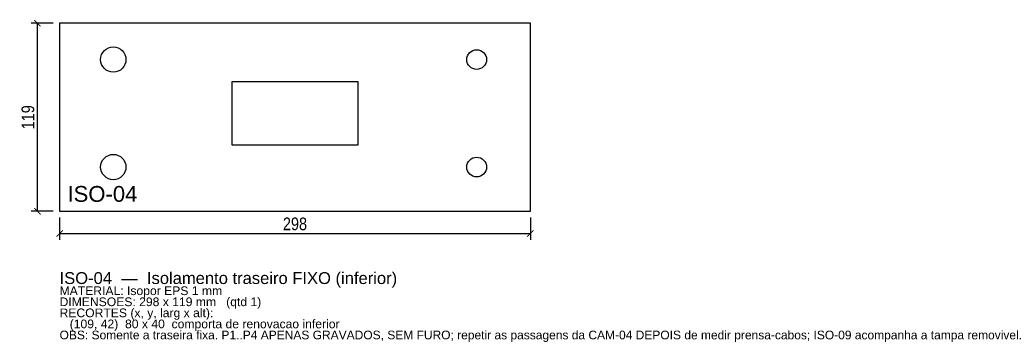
# Model space of a CAD drawing. Header units: millimetres. Extents: x -25 to 598, y -83 to 121.
import ezdxf

# ---------------------------------------------------------------- set-up
doc = ezdxf.new("R2010")
doc.units = ezdxf.units.MM
for name, color, linetype in [('CORTE', 1, 'Continuous'), ('COTA', 4, 'Continuous'), ('GRAVACAO', 3, 'Continuous'), ('TEXTO', 7, 'Continuous')]:
    doc.layers.add(name, color=color, linetype=linetype)
doc.styles.add('ARIAL', font='arial.ttf')
doc.styles.add('OpenSansCondensed-Light', font='OpenSansCondensed-Light.ttf')
doc.dimstyles.new('EZDXF', dxfattribs={"dimtxt": 8, "dimasz": 4, "dimexe": 4, "dimexo": 4, "dimgap": 2, "dimtad": 1, "dimdec": 0, "dimdsep": 46, "dimtxsty": 'OpenSansCondensed-Light', "dimblk": 'ARCHTICK', "dimcen": 2.5, "dimclrd": 4, "dimclre": 4, "dimclrt": 4, "dimazin": 3, "dimtfac": 0.5, "dimtmove": 2, "dimatfit": 3})

# ---------------------------------------------------------------- blocks, each defined once
blk = doc.blocks.new('_ARCHTICK')
at = {"color": 0, "linetype": 'BYBLOCK', "const_width": 0.15}
blk.add_lwpolyline([(-0.5, -0.5), (0.5, 0.5)], dxfattribs=at)

msp = doc.modelspace()

# ---------------------------------------------------------------- linework, layer by layer
at = {"layer": 'CORTE'}
for points in [[(0, 0), (298, 0), (298, 119), (0, 119)], [(109, 42), (189, 42), (189, 82), (109, 82)]]:
    msp.add_lwpolyline(points, close=True, dxfattribs=at)
at = {"layer": 'GRAVACAO'}
for centre, radius in [((34, 96), 8), ((264, 96), 6.25), ((34, 28), 8), ((264, 28), 6.25)]:
    msp.add_circle(centre, radius, dxfattribs=at)

# ---------------------------------------------------------------- texts
at = {"layer": 'GRAVACAO', "style": 'ARIAL'}
msp.add_text('ISO-04', height=10, dxfattribs=at).set_placement((5, 6))
at = {"layer": 'TEXTO', "style": 'ARIAL'}
for s, height, p in [('ISO-04  —  Isolamento traseiro FIXO (inferior)', 7.5, (0, -46)), ('MATERIAL: Isopor EPS 1 mm', 5.5, (0, -53)), ('DIMENSOES: 298 x 119 mm   (qtd 1)', 5.5, (0, -60)), ('RECORTES (x, y, larg x alt):', 5.5, (0, -67)), ('   (109, 42)  80 x 40  comporta de renovacao inferior', 5.5, (0, -74)), ('OBS: Somente a traseira fixa. P1..P4 APENAS GRAVADOS, SEM FURO; repetir as passagens da CAM-04 DEPOIS de medir prensa-cabos; ISO-09 acompanha a tampa removivel.', 5.5, (0, -81))]:
    msp.add_text(s, height=height, dxfattribs=at).set_placement(p)

# ---------------------------------------------------------------- dimensions: what is measured, and where the dimension line sits
at = {"layer": 'COTA'}
msp.add_linear_dim(base=(-14, 0), p1=(0, 0), p2=(0, 119), angle=90, dimstyle='EZDXF', dxfattribs=at).render()
msp.add_linear_dim(base=(0, -14), p1=(0, 0), p2=(298, 0), dimstyle='EZDXF', dxfattribs=at).render()

doc.saveas('drawing.dxf')
